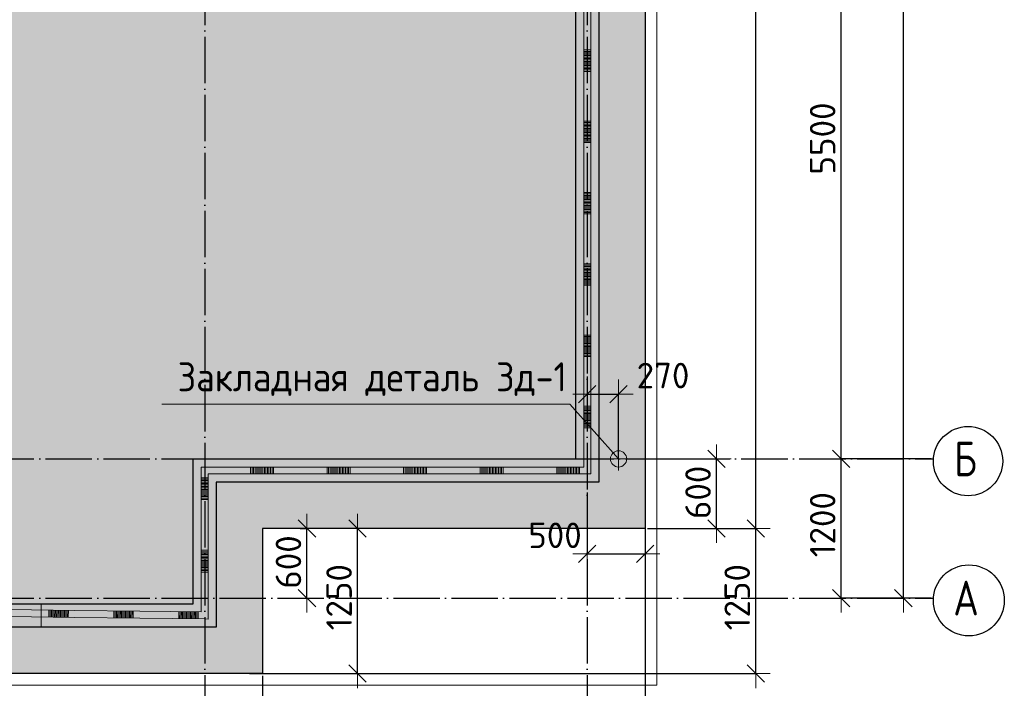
# Model space of a CAD drawing. Header units: millimetres. Extents: x 13527 to 139154, y -122592 to 61893.
# Tile 48 of 130: x 62484 to 70977, y -777 to 4985. Entities that reach past the tile are written whole.
import ezdxf

# ---------------------------------------------------------------- set-up
doc = ezdxf.new("R2010")
doc.units = ezdxf.units.MM
doc.header["$PDMODE"] = 65
for name, pattern in [('______11', [500, 400, -50, 0, -50]), ('______2', [270, 200, -70]), ('______5', [1100, 800, -100, 100, -100])]:
    doc.linetypes.add(name, pattern=pattern)
for name, color, linetype, lineweight in [('Standard', 7, 'Continuous', 25), ('Закладная деталь_ общее', 7, 'Continuous', 25), ('Размерная линия_ общее', 7, 'Continuous', 13), ('Стена_ общее', 7, 'Continuous', 35), ('Фундамент (1)', 7, 'Continuous', 35), ('Фундамент_ общее', 7, 'Continuous', 35)]:
    doc.layers.add(name, color=color, linetype=linetype, lineweight=lineweight)
doc.layers.add('Осевая линия_ общее', color=7, linetype='______5', lineweight=13, true_color=0xa0a0a0)
doc.styles.add('ISOCPEUR', font='isocpeur.ttf')
doc.dimstyles.new('DIMSTYLE_16', dxfattribs={"dimtxt": 220, "dimasz": 250, "dimexe": 0, "dimexo": 0, "dimgap": 110, "dimtad": 2, "dimdec": 0, "dimrnd": 1, "dimzin": 12, "dimdsep": 46, "dimtxsty": 'ISOCPEUR', "dimblk1": 'ALL_ML_STRICH', "dimblk2": 'ALL_ML_STRICH', "dimsah": 1, "dimcen": 0, "dimclrd": 7, "dimclre": 256, "dimclrt": 7, "dimadec": 0, "dimazin": 0, "dimtfac": 1, "dimtdec": 0, "dimtix": 1, "dimtmove": 2, "dimatfit": 3, "dimfxl": 0, "dimtzin": 0, "dimlwd": 0, "dimlwe": -3, "dimarcsym": 0})
doc.dimstyles.new('DIMSTYLE_3', dxfattribs={"dimtxt": 220, "dimasz": 250, "dimexe": 0, "dimexo": 0, "dimgap": 110, "dimtad": 2, "dimdec": 0, "dimrnd": 5, "dimzin": 12, "dimdsep": 46, "dimtxsty": 'ISOCPEUR', "dimblk1": 'ALL_ML_STRICH', "dimblk2": 'ALL_ML_STRICH', "dimsah": 1, "dimcen": 0, "dimclrd": 7, "dimclre": 256, "dimclrt": 7, "dimadec": 0, "dimazin": 0, "dimtfac": 1, "dimtdec": 0, "dimtix": 1, "dimtmove": 2, "dimatfit": 3, "dimfxl": 0, "dimtvp": 1.2, "dimtzin": 0, "dimlwd": 0, "dimlwe": -3, "dimarcsym": 0})
doc.dimstyles.new('DIMSTYLE_5', dxfattribs={"dimtxt": 220, "dimasz": 250, "dimexe": 0, "dimexo": 0, "dimgap": 110, "dimtad": 2, "dimdec": 0, "dimrnd": 5, "dimzin": 12, "dimdsep": 46, "dimtxsty": 'ISOCPEUR', "dimblk1": 'ALL_ML_STRICH', "dimblk2": 'ALL_ML_STRICH', "dimsah": 1, "dimcen": 0, "dimclrd": 7, "dimclre": 256, "dimclrt": 7, "dimadec": 0, "dimazin": 0, "dimtfac": 1, "dimtdec": 0, "dimtix": 1, "dimtmove": 2, "dimatfit": 3, "dimfxl": 0, "dimtzin": 0, "dimlwd": 0, "dimlwe": -3, "dimarcsym": 0})

# ---------------------------------------------------------------- blocks, each defined once
blk = doc.blocks.new('ALL_ML_STRICH')
at = {"color": 0, "linetype": 'ByBlock', "lineweight": -2}
for p, q in [((0, -0.5), (0, 0.5)), ((-1, 0), (0.5, 0)), ((-0.3, -0.3), (0.3, 0.3))]:
    blk.add_line(p, q, dxfattribs=at)
blk = doc.blocks.new('*D19')
at = {"layer": 'DEFPOINTS', "color": 7, "linetype": 'Continuous', "lineweight": 13, "transparency": 33554687}
for p in [(67880, 600), (64580, -650), (68833.2, -650)]:
    blk.add_point(p, dxfattribs=at)
at = {"layer": 'Размерная линия_ общее', "color": 253, "linetype": 'Continuous', "lineweight": -2, "true_color": 0xa0a0a0, "transparency": 33554687}
for p, q in [((67900, 600), (68833.2, 600)), ((64600, -650), (68833.2, -650))]:
    blk.add_line(p, q, dxfattribs=at)
at = {"layer": 'Размерная линия_ общее', "color": 7, "linetype": 'Continuous', "lineweight": -2, "transparency": 33554687}
blk.add_line((68833.2, -650), (68833.2, 600), dxfattribs=at)
at = {"layer": 'Размерная линия_ общее', "color": 7, "linetype": 'Continuous', "lineweight": 13, "transparency": 33554687, "xscale": 250, "yscale": 250, "zscale": 250}
for p, rotation in [((68833.2, 600), 90), ((68833.2, -650), 270)]:
    blk.add_blockref('ALL_ML_STRICH', p, dxfattribs=dict(at, rotation=rotation))
at = {"layer": 'Размерная линия_ общее', "color": 7, "linetype": 'Continuous', "lineweight": 13, "transparency": 33554687, "insert": (68673.2, 8), "char_height": 220, "width": 880, "attachment_point": 5, "rotation": 90, "style": 'ISOCPEUR'}
blk.add_mtext('\\A1;{1250}', dxfattribs=at)
blk = doc.blocks.new('*D20')
at = {"layer": 'DEFPOINTS', "color": 7, "linetype": 'Continuous', "lineweight": 13, "transparency": 33554687}
for p in [(67880, 14500), (67880, 600), (68833.2, 600)]:
    blk.add_point(p, dxfattribs=at)
at = {"layer": 'Размерная линия_ общее', "color": 253, "linetype": 'Continuous', "lineweight": -2, "true_color": 0xa0a0a0, "transparency": 33554687}
for p, q in [((67900, 14500), (68833.2, 14500)), ((67900, 600), (68833.2, 600))]:
    blk.add_line(p, q, dxfattribs=at)
at = {"layer": 'Размерная линия_ общее', "color": 7, "linetype": 'Continuous', "lineweight": -2, "transparency": 33554687}
blk.add_line((68833.2, 600), (68833.2, 14500), dxfattribs=at)
at = {"layer": 'Размерная линия_ общее', "color": 7, "linetype": 'Continuous', "lineweight": 13, "transparency": 33554687, "xscale": 250, "yscale": 250, "zscale": 250}
for p, rotation in [((68833.2, 14500), 90), ((68833.2, 600), 270)]:
    blk.add_blockref('ALL_ML_STRICH', p, dxfattribs=dict(at, rotation=rotation))
at = {"layer": 'Размерная линия_ общее', "color": 7, "linetype": 'Continuous', "lineweight": 13, "transparency": 33554687, "insert": (68673.2, 7583), "char_height": 220, "width": 1100, "attachment_point": 5, "rotation": 90, "style": 'ISOCPEUR'}
blk.add_mtext('\\A1;{13900}', dxfattribs=at)
blk = doc.blocks.new('*D23')
at = {"layer": 'DEFPOINTS', "color": 7, "linetype": 'Continuous', "lineweight": 13, "transparency": 33554687}
for p in [(67880, 1200), (67880, 600), (68495.4, 600)]:
    blk.add_point(p, dxfattribs=at)
at = {"layer": 'Размерная линия_ общее', "color": 253, "linetype": 'Continuous', "lineweight": -2, "true_color": 0xa0a0a0, "transparency": 33554687}
for p, q in [((67900, 1200), (68495.4, 1200)), ((67900, 600), (68495.4, 600))]:
    blk.add_line(p, q, dxfattribs=at)
at = {"layer": 'Размерная линия_ общее', "color": 7, "linetype": 'Continuous', "lineweight": -2, "transparency": 33554687}
blk.add_line((68495.4, 600), (68495.4, 1200), dxfattribs=at)
at = {"layer": 'Размерная линия_ общее', "color": 7, "linetype": 'Continuous', "lineweight": 13, "transparency": 33554687, "xscale": 250, "yscale": 250, "zscale": 250}
for p, rotation in [((68495.4, 1200), 90), ((68495.4, 600), 270)]:
    blk.add_blockref('ALL_ML_STRICH', p, dxfattribs=dict(at, rotation=rotation))
at = {"layer": 'Размерная линия_ общее', "color": 7, "linetype": 'Continuous', "lineweight": 13, "transparency": 33554687, "insert": (68335.4, 911), "char_height": 220, "width": 660, "attachment_point": 5, "rotation": 90, "style": 'ISOCPEUR'}
blk.add_mtext('\\A1;{600}', dxfattribs=at)
blk = doc.blocks.new('*D31')
at = {"layer": 'DEFPOINTS', "color": 7, "linetype": 'Continuous', "lineweight": 13, "transparency": 33554687}
for p in [(59660, -650), (64580, -650), (59660, -1373.8)]:
    blk.add_point(p, dxfattribs=at)
at = {"layer": 'Размерная линия_ общее', "color": 253, "linetype": 'Continuous', "lineweight": -2, "true_color": 0xa0a0a0, "transparency": 33554687}
for p, q in [((59660, -670), (59660, -1373.8)), ((64580, -670), (64580, -1373.8))]:
    blk.add_line(p, q, dxfattribs=at)
at = {"layer": 'Размерная линия_ общее', "color": 7, "linetype": 'Continuous', "lineweight": -2, "transparency": 33554687}
blk.add_line((59660, -1373.8), (64580, -1373.8), dxfattribs=at)
at = {"layer": 'Размерная линия_ общее', "color": 7, "linetype": 'Continuous', "lineweight": 13, "transparency": 33554687, "xscale": 250, "yscale": 250, "zscale": 250, "rotation": 180}
blk.add_blockref('ALL_ML_STRICH', (59660, -1373.8), dxfattribs=at)
at = {"layer": 'Размерная линия_ общее', "color": 7, "linetype": 'Continuous', "lineweight": 13, "transparency": 33554687, "xscale": 250, "yscale": 250, "zscale": 250}
blk.add_blockref('ALL_ML_STRICH', (64580, -1373.8), dxfattribs=at)
at = {"layer": 'Размерная линия_ общее', "color": 7, "linetype": 'Continuous', "lineweight": 13, "transparency": 33554687, "insert": (62120, -1213.8), "char_height": 220, "width": 880, "attachment_point": 5, "style": 'ISOCPEUR'}
blk.add_mtext('\\A1;{4920}', dxfattribs=at)
blk = doc.blocks.new('*D32')
at = {"layer": 'DEFPOINTS', "color": 7, "linetype": 'Continuous', "lineweight": 13, "transparency": 33554687}
for p in [(67880, 600), (64580, -650), (64580, -1373.8)]:
    blk.add_point(p, dxfattribs=at)
at = {"layer": 'Размерная линия_ общее', "color": 253, "linetype": 'Continuous', "lineweight": -2, "true_color": 0xa0a0a0, "transparency": 33554687}
for p, q in [((67880, 580), (67880, -1373.8)), ((64580, -670), (64580, -1373.8))]:
    blk.add_line(p, q, dxfattribs=at)
at = {"layer": 'Размерная линия_ общее', "color": 7, "linetype": 'Continuous', "lineweight": -2, "transparency": 33554687}
blk.add_line((64580, -1373.8), (67880, -1373.8), dxfattribs=at)
at = {"layer": 'Размерная линия_ общее', "color": 7, "linetype": 'Continuous', "lineweight": 13, "transparency": 33554687, "xscale": 250, "yscale": 250, "zscale": 250, "rotation": 180}
blk.add_blockref('ALL_ML_STRICH', (64580, -1373.8), dxfattribs=at)
at = {"layer": 'Размерная линия_ общее', "color": 7, "linetype": 'Continuous', "lineweight": 13, "transparency": 33554687, "xscale": 250, "yscale": 250, "zscale": 250}
blk.add_blockref('ALL_ML_STRICH', (67880, -1373.8), dxfattribs=at)
at = {"layer": 'Размерная линия_ общее', "color": 7, "linetype": 'Continuous', "lineweight": 13, "transparency": 33554687, "insert": (66241, -1213.8), "char_height": 220, "width": 880, "attachment_point": 5, "style": 'ISOCPEUR'}
blk.add_mtext('\\A1;{3300}', dxfattribs=at)
blk = doc.blocks.new('*D33')
at = {"layer": 'DEFPOINTS', "color": 7, "linetype": 'Continuous', "lineweight": 13, "transparency": 33554687}
for p in [(64882.5, 600), (64838.1, 0), (64962.4, 0)]:
    blk.add_point(p, dxfattribs=at)
at = {"layer": 'Размерная линия_ общее', "color": 253, "linetype": 'Continuous', "lineweight": -2, "true_color": 0xa0a0a0, "transparency": 33554687}
for p, q in [((64902.5, 600), (64962.4, 600)), ((64858.1, 0), (64962.4, 0))]:
    blk.add_line(p, q, dxfattribs=at)
at = {"layer": 'Размерная линия_ общее', "color": 7, "linetype": 'Continuous', "lineweight": -2, "transparency": 33554687}
blk.add_line((64962.4, 0), (64962.4, 600), dxfattribs=at)
at = {"layer": 'Размерная линия_ общее', "color": 7, "linetype": 'Continuous', "lineweight": 13, "transparency": 33554687, "xscale": 250, "yscale": 250, "zscale": 250}
for p, rotation in [((64962.4, 600), 90), ((64962.4, 0), 270)]:
    blk.add_blockref('ALL_ML_STRICH', p, dxfattribs=dict(at, rotation=rotation))
at = {"layer": 'Размерная линия_ общее', "color": 7, "linetype": 'Continuous', "lineweight": 13, "transparency": 33554687, "insert": (64802.4, 311), "char_height": 220, "width": 660, "attachment_point": 5, "rotation": 90, "style": 'ISOCPEUR'}
blk.add_mtext('\\A1;{600}', dxfattribs=at)
blk = doc.blocks.new('*D34')
at = {"layer": 'DEFPOINTS', "color": 7, "linetype": 'Continuous', "lineweight": 13, "transparency": 33554687}
for p in [(64922.5, 600), (64447.5, -650), (65399.2, -650)]:
    blk.add_point(p, dxfattribs=at)
at = {"layer": 'Размерная линия_ общее', "color": 253, "linetype": 'Continuous', "lineweight": -2, "true_color": 0xa0a0a0, "transparency": 33554687}
for p, q in [((65399.2, 600), (65399.2, 600)), ((64467.5, -650), (65399.2, -650))]:
    blk.add_line(p, q, dxfattribs=at)
at = {"layer": 'Размерная линия_ общее', "color": 7, "linetype": 'Continuous', "lineweight": -2, "transparency": 33554687}
blk.add_line((65399.2, -650), (65399.2, 600), dxfattribs=at)
at = {"layer": 'Размерная линия_ общее', "color": 7, "linetype": 'Continuous', "lineweight": 13, "transparency": 33554687, "xscale": 250, "yscale": 250, "zscale": 250}
for p, rotation in [((65399.2, 600), 90), ((65399.2, -650), 270)]:
    blk.add_blockref('ALL_ML_STRICH', p, dxfattribs=dict(at, rotation=rotation))
at = {"layer": 'Размерная линия_ общее', "color": 7, "linetype": 'Continuous', "lineweight": 13, "transparency": 33554687, "insert": (65239.2, 8), "char_height": 220, "width": 880, "attachment_point": 5, "rotation": 90, "style": 'ISOCPEUR'}
blk.add_mtext('\\A1;{1250}', dxfattribs=at)
blk = doc.blocks.new('*D546')
at = {"layer": 'DEFPOINTS', "color": 7, "linetype": 'Continuous', "lineweight": 13, "transparency": 33554687}
for p in [(70365.4, 1200), (69570, 0), (70365.4, 0)]:
    blk.add_point(p, dxfattribs=at)
at = {"layer": 'Размерная линия_ общее', "color": 253, "linetype": 'Continuous', "lineweight": -2, "true_color": 0xa0a0a0, "transparency": 33554687}
for p, q in [((70345.4, 1200), (69570, 1200)), ((70345.4, 0), (69570, 0))]:
    blk.add_line(p, q, dxfattribs=at)
at = {"layer": 'Размерная линия_ общее', "color": 7, "linetype": 'Continuous', "lineweight": -2, "transparency": 33554687}
blk.add_line((69570, 0), (69570, 1200), dxfattribs=at)
at = {"layer": 'Размерная линия_ общее', "color": 7, "linetype": 'Continuous', "lineweight": 13, "transparency": 33554687, "xscale": 250, "yscale": 250, "zscale": 250}
for p, rotation in [((69570, 1200), 90), ((69570, 0), 270)]:
    blk.add_blockref('ALL_ML_STRICH', p, dxfattribs=dict(at, rotation=rotation))
at = {"layer": 'Размерная линия_ общее', "color": 7, "linetype": 'Continuous', "lineweight": 13, "transparency": 33554687, "insert": (69410, 633), "char_height": 220, "width": 880, "attachment_point": 5, "rotation": 90, "style": 'ISOCPEUR'}
blk.add_mtext('\\A1;{1200}', dxfattribs=at)
blk = doc.blocks.new('*D547')
at = {"layer": 'DEFPOINTS', "color": 7, "linetype": 'Continuous', "lineweight": 13, "transparency": 33554687}
for p in [(70365.4, 6700), (69570, 1200), (70365.4, 1200)]:
    blk.add_point(p, dxfattribs=at)
at = {"layer": 'Размерная линия_ общее', "color": 253, "linetype": 'Continuous', "lineweight": -2, "true_color": 0xa0a0a0, "transparency": 33554687}
for p, q in [((70345.4, 6700), (69570, 6700)), ((70345.4, 1200), (69570, 1200))]:
    blk.add_line(p, q, dxfattribs=at)
at = {"layer": 'Размерная линия_ общее', "color": 7, "linetype": 'Continuous', "lineweight": -2, "transparency": 33554687}
blk.add_line((69570, 1200), (69570, 6700), dxfattribs=at)
at = {"layer": 'Размерная линия_ общее', "color": 7, "linetype": 'Continuous', "lineweight": 13, "transparency": 33554687, "xscale": 250, "yscale": 250, "zscale": 250}
for p, rotation in [((69570, 6700), 90), ((69570, 1200), 270)]:
    blk.add_blockref('ALL_ML_STRICH', p, dxfattribs=dict(at, rotation=rotation))
at = {"layer": 'Размерная линия_ общее', "color": 7, "linetype": 'Continuous', "lineweight": 13, "transparency": 33554687, "insert": (69410, 3961), "char_height": 220, "width": 880, "attachment_point": 5, "rotation": 90, "style": 'ISOCPEUR'}
blk.add_mtext('\\A1;{5500}', dxfattribs=at)
blk = doc.blocks.new('*D551')
at = {"layer": 'DEFPOINTS', "color": 7, "linetype": 'Continuous', "lineweight": 13, "transparency": 33554687}
for p in [(69980.9, 15200), (70106.2, 0), (70157.9, 0)]:
    blk.add_point(p, dxfattribs=at)
at = {"layer": 'Размерная линия_ общее', "color": 253, "linetype": 'Continuous', "lineweight": -2, "true_color": 0xa0a0a0, "transparency": 33554687}
for p, q in [((70080.9, 15200), (70106.2, 15200)), ((70106.2, 0), (70106.2, 0))]:
    blk.add_line(p, q, dxfattribs=at)
at = {"layer": 'Размерная линия_ общее', "color": 7, "linetype": 'Continuous', "lineweight": -2, "transparency": 33554687}
blk.add_line((70106.2, 0), (70106.2, 15200), dxfattribs=at)
at = {"layer": 'Размерная линия_ общее', "color": 7, "linetype": 'Continuous', "lineweight": 13, "transparency": 33554687, "xscale": 250, "yscale": 250, "zscale": 250}
for p, rotation in [((70106.2, 15200), 90), ((70106.2, 0), 270)]:
    blk.add_blockref('ALL_ML_STRICH', p, dxfattribs=dict(at, rotation=rotation))
at = {"layer": 'Размерная линия_ общее', "color": 7, "linetype": 'Continuous', "lineweight": 13, "transparency": 33554687, "insert": (69946.2, 7633), "char_height": 220, "width": 1100, "attachment_point": 5, "rotation": 90, "style": 'ISOCPEUR'}
blk.add_mtext('\\A1;{15200}', dxfattribs=at)
blk = doc.blocks.new('*D678')
at = {"layer": 'DEFPOINTS', "color": 7, "linetype": 'Continuous', "lineweight": 13, "transparency": 33554687}
for p in [(67380, 929.4), (67880, 929.4), (67380, 381)]:
    blk.add_point(p, dxfattribs=at)
at = {"layer": 'Размерная линия_ общее', "color": 253, "linetype": 'Continuous', "lineweight": -2, "true_color": 0xa0a0a0, "transparency": 33554687}
for p, q in [((67380, 909.4), (67380, 381)), ((67880, 909.4), (67880, 381))]:
    blk.add_line(p, q, dxfattribs=at)
at = {"layer": 'Размерная линия_ общее', "color": 7, "linetype": 'Continuous', "lineweight": -2, "transparency": 33554687}
blk.add_line((67380, 381), (67880, 381), dxfattribs=at)
at = {"layer": 'Размерная линия_ общее', "color": 7, "linetype": 'Continuous', "lineweight": 13, "transparency": 33554687, "xscale": 250, "yscale": 250, "zscale": 250, "rotation": 180}
blk.add_blockref('ALL_ML_STRICH', (67380, 381), dxfattribs=at)
at = {"layer": 'Размерная линия_ общее', "color": 7, "linetype": 'Continuous', "lineweight": 13, "transparency": 33554687, "xscale": 250, "yscale": 250, "zscale": 250}
blk.add_blockref('ALL_ML_STRICH', (67880, 381), dxfattribs=at)
at = {"layer": 'Размерная линия_ общее', "color": 7, "linetype": 'Continuous', "lineweight": 13, "transparency": 33554687, "insert": (67101.2, 541.1), "char_height": 220, "width": 660, "attachment_point": 5, "style": 'ISOCPEUR'}
blk.add_mtext('\\A1;{500}', dxfattribs=at)
blk = doc.blocks.new('ЭЛЕМЕНТ_УЗОРА_2')
at = {"layer": 'Standard', "color": 7, "linetype": 'Continuous', "lineweight": 13, "transparency": 33554687}
for p, q in [((67350, 5400), (67350, 4785.7)), ((67410, 4785.7), (67410, 5400)), ((67350, 4785.7), (67350, 4171.4)), ((67410, 4171.4), (67410, 4785.7)), ((67410, 4724.3), (67350, 4724.3)), ((67410, 4712), (67350, 4712)), ((67410, 4699.7), (67350, 4699.7)), ((67410, 4687.4), (67350, 4687.4)), ((67410, 4675.1), (67350, 4675.1)), ((67410, 4662.9), (67350, 4662.9)), ((67410, 4650.6), (67350, 4650.6)), ((67410, 4638.3), (67350, 4638.3)), ((67410, 4626), (67350, 4626)), ((67410, 4613.7), (67350, 4613.7)), ((67410, 4601.4), (67350, 4601.4)), ((67410, 4589.1), (67350, 4589.1)), ((67410, 4576.9), (67350, 4576.9)), ((67410, 4564.6), (67350, 4564.6)), ((67410, 4552.3), (67350, 4552.3)), ((67410, 4540), (67350, 4540)), ((67350, 4171.4), (67350, 3557.1)), ((67410, 3557.1), (67410, 4171.4)), ((67410, 4110), (67350, 4110)), ((67410, 4097.7), (67350, 4097.7)), ((67410, 4085.4), (67350, 4085.4)), ((67410, 4073.1), (67350, 4073.1)), ((67410, 4060.9), (67350, 4060.9)), ((67410, 4048.6), (67350, 4048.6)), ((67410, 4036.3), (67350, 4036.3)), ((67410, 4024), (67350, 4024)), ((67410, 4011.7), (67350, 4011.7)), ((67410, 3999.4), (67350, 3999.4)), ((67410, 3987.1), (67350, 3987.1)), ((67410, 3974.9), (67350, 3974.9)), ((67410, 3962.6), (67350, 3962.6)), ((67410, 3950.3), (67350, 3950.3)), ((67410, 3938), (67350, 3938)), ((67410, 3925.7), (67350, 3925.7)), ((67350, 3557.1), (67350, 2942.9)), ((67410, 3495.7), (67350, 3495.7)), ((67410, 3483.4), (67350, 3483.4)), ((67410, 2942.9), (67410, 3557.1)), ((67410, 3471.1), (67350, 3471.1)), ((67410, 3458.9), (67350, 3458.9)), ((67410, 3446.6), (67350, 3446.6)), ((67410, 3434.3), (67350, 3434.3)), ((67410, 3422), (67350, 3422)), ((67410, 3409.7), (67350, 3409.7)), ((67410, 3397.4), (67350, 3397.4)), ((67410, 3385.1), (67350, 3385.1)), ((67410, 3372.9), (67350, 3372.9)), ((67410, 3360.6), (67350, 3360.6)), ((67410, 3348.3), (67350, 3348.3)), ((67410, 3336), (67350, 3336)), ((67410, 3323.7), (67350, 3323.7)), ((67410, 3311.4), (67350, 3311.4)), ((67350, 2942.9), (67350, 2328.6)), ((67410, 2328.6), (67410, 2942.9)), ((67410, 2881.4), (67350, 2881.4)), ((67410, 2869.1), (67350, 2869.1)), ((67410, 2856.9), (67350, 2856.9)), ((67410, 2844.6), (67350, 2844.6)), ((67410, 2832.3), (67350, 2832.3)), ((67410, 2820), (67350, 2820)), ((67410, 2807.7), (67350, 2807.7)), ((67410, 2795.4), (67350, 2795.4)), ((67410, 2783.1), (67350, 2783.1)), ((67410, 2770.9), (67350, 2770.9)), ((67410, 2758.6), (67350, 2758.6)), ((67410, 2746.3), (67350, 2746.3)), ((67410, 2734), (67350, 2734)), ((67410, 2721.7), (67350, 2721.7)), ((67410, 2709.4), (67350, 2709.4)), ((67410, 2697.1), (67350, 2697.1)), ((67350, 2328.6), (67350, 1714.3)), ((67410, 1714.3), (67410, 2328.6)), ((67410, 2267.1), (67350, 2267.1)), ((67410, 2254.9), (67350, 2254.9)), ((67410, 2242.6), (67350, 2242.6)), ((67410, 2230.3), (67350, 2230.3)), ((67410, 2218), (67350, 2218)), ((67410, 2205.7), (67350, 2205.7)), ((67410, 2193.4), (67350, 2193.4)), ((67410, 2181.1), (67350, 2181.1)), ((67410, 2168.9), (67350, 2168.9)), ((67410, 2156.6), (67350, 2156.6)), ((67410, 2144.3), (67350, 2144.3)), ((67410, 2132), (67350, 2132)), ((67410, 2119.7), (67350, 2119.7)), ((67410, 2107.4), (67350, 2107.4)), ((67410, 2095.1), (67350, 2095.1)), ((67410, 2082.9), (67350, 2082.9)), ((67350, 1714.3), (67350, 1130)), ((67410, 1100), (67410, 1714.3)), ((67410, 1652.9), (67350, 1652.9)), ((67410, 1640.6), (67350, 1640.6)), ((67410, 1628.3), (67350, 1628.3)), ((67410, 1616), (67350, 1616)), ((67410, 1603.7), (67350, 1603.7)), ((67410, 1591.4), (67350, 1591.4)), ((67410, 1579.1), (67350, 1579.1)), ((67410, 1566.9), (67350, 1566.9)), ((67410, 1554.6), (67350, 1554.6)), ((67410, 1542.3), (67350, 1542.3)), ((67410, 1530), (67350, 1530)), ((67410, 1517.7), (67350, 1517.7)), ((67410, 1505.4), (67350, 1505.4)), ((67410, 1493.1), (67350, 1493.1)), ((67410, 1480.9), (67350, 1480.9)), ((67410, 1468.6), (67350, 1468.6)), ((64080, 1130), (64050, 1130)), ((64050, 1130), (64050, 1100)), ((64740, 1130), (64080, 1130)), ((64476, 1070), (64476, 1130)), ((64489.2, 1070), (64489.2, 1130)), ((64502.4, 1070), (64502.4, 1130)), ((64515.6, 1070), (64515.6, 1130)), ((64528.8, 1070), (64528.8, 1130)), ((64542, 1070), (64542, 1130)), ((64555.2, 1070), (64555.2, 1130)), ((64568.4, 1070), (64568.4, 1130)), ((64581.6, 1070), (64581.6, 1130)), ((64594.8, 1070), (64594.8, 1130)), ((64608, 1070), (64608, 1130)), ((64621.2, 1070), (64621.2, 1130)), ((64634.4, 1070), (64634.4, 1130)), ((64647.6, 1070), (64647.6, 1130)), ((64660.8, 1070), (64660.8, 1130)), ((64674, 1070), (64674, 1130)), ((65400, 1130), (64740, 1130)), ((65136, 1070), (65136, 1130)), ((65149.2, 1070), (65149.2, 1130)), ((65162.4, 1070), (65162.4, 1130)), ((65175.6, 1070), (65175.6, 1130)), ((65188.8, 1070), (65188.8, 1130)), ((65202, 1070), (65202, 1130)), ((65215.2, 1070), (65215.2, 1130)), ((65228.4, 1070), (65228.4, 1130)), ((65241.6, 1070), (65241.6, 1130)), ((65254.8, 1070), (65254.8, 1130)), ((65268, 1070), (65268, 1130)), ((65281.2, 1070), (65281.2, 1130)), ((65294.4, 1070), (65294.4, 1130)), ((65307.6, 1070), (65307.6, 1130)), ((65320.8, 1070), (65320.8, 1130)), ((65334, 1070), (65334, 1130)), ((66060, 1130), (65400, 1130)), ((65796, 1070), (65796, 1130)), ((65809.2, 1070), (65809.2, 1130)), ((65822.4, 1070), (65822.4, 1130)), ((65835.6, 1070), (65835.6, 1130)), ((65848.8, 1070), (65848.8, 1130)), ((65862, 1070), (65862, 1130)), ((65875.2, 1070), (65875.2, 1130)), ((65888.4, 1070), (65888.4, 1130)), ((65901.6, 1070), (65901.6, 1130)), ((65914.8, 1070), (65914.8, 1130)), ((65928, 1070), (65928, 1130)), ((65941.2, 1070), (65941.2, 1130)), ((65954.4, 1070), (65954.4, 1130)), ((65967.6, 1070), (65967.6, 1130)), ((65980.8, 1070), (65980.8, 1130)), ((65994, 1070), (65994, 1130)), ((66720, 1130), (66060, 1130)), ((66456, 1070), (66456, 1130)), ((66469.2, 1070), (66469.2, 1130)), ((66482.4, 1070), (66482.4, 1130)), ((66495.6, 1070), (66495.6, 1130)), ((66508.8, 1070), (66508.8, 1130)), ((66522, 1070), (66522, 1130)), ((66535.2, 1070), (66535.2, 1130)), ((66548.4, 1070), (66548.4, 1130)), ((66561.6, 1070), (66561.6, 1130)), ((66574.8, 1070), (66574.8, 1130)), ((66588, 1070), (66588, 1130)), ((66601.2, 1070), (66601.2, 1130)), ((66614.4, 1070), (66614.4, 1130)), ((66627.6, 1070), (66627.6, 1130)), ((66640.8, 1070), (66640.8, 1130)), ((66654, 1070), (66654, 1130)), ((67350, 1130), (66720, 1130)), ((67116, 1070), (67116, 1130)), ((67129.2, 1070), (67129.2, 1130)), ((67142.4, 1070), (67142.4, 1130)), ((67155.6, 1070), (67155.6, 1130)), ((67168.8, 1070), (67168.8, 1130)), ((67182, 1070), (67182, 1130)), ((67195.2, 1070), (67195.2, 1130)), ((67208.4, 1070), (67208.4, 1130)), ((67221.6, 1070), (67221.6, 1130)), ((67234.8, 1070), (67234.8, 1130)), ((67248, 1070), (67248, 1130)), ((67261.2, 1070), (67261.2, 1130)), ((67274.4, 1070), (67274.4, 1130)), ((67287.6, 1070), (67287.6, 1130)), ((67300.8, 1070), (67300.8, 1130)), ((67314, 1070), (67314, 1130)), ((64050, 1100), (64050, 475)), ((64110, 1037.5), (64050, 1037.5)), ((64110, 1025), (64050, 1025)), ((64110, 1070), (64740, 1070)), ((64110, 475), (64110, 1070)), ((64740, 1070), (65400, 1070)), ((65400, 1070), (66060, 1070)), ((66060, 1070), (66720, 1070)), ((66720, 1070), (67380, 1070)), ((67380, 1070), (67410, 1070)), ((67410, 1070), (67410, 1100)), ((64110, 1012.5), (64050, 1012.5)), ((64110, 1000), (64050, 1000)), ((64110, 987.5), (64050, 987.5)), ((64110, 975), (64050, 975)), ((64110, 962.5), (64050, 962.5)), ((64110, 950), (64050, 950)), ((64110, 937.5), (64050, 937.5)), ((64110, 925), (64050, 925)), ((64110, 912.5), (64050, 912.5)), ((64110, 900), (64050, 900)), ((64110, 887.5), (64050, 887.5)), ((64110, 875), (64050, 875)), ((64110, 862.5), (64050, 862.5)), ((64110, 850), (64050, 850)), ((64050, 475), (64050, -119.6)), ((64110, -150), (64110, 475)), ((64110, 412.5), (64050, 412.5)), ((64110, 400), (64050, 400)), ((64110, 387.5), (64050, 387.5)), ((64110, 375), (64050, 375)), ((64110, 362.5), (64050, 362.5)), ((64110, 350), (64050, 350)), ((64110, 337.5), (64050, 337.5)), ((64110, 325), (64050, 325)), ((64110, 312.5), (64050, 312.5)), ((64110, 300), (64050, 300)), ((64110, 287.5), (64050, 287.5)), ((64110, 275), (64050, 275)), ((64110, 262.5), (64050, 262.5)), ((64110, 250), (64050, 250)), ((64110, 237.5), (64050, 237.5)), ((64110, 225), (64050, 225)), ((62399.6, -158.6), (62959.6, -165.7)), ((62960.4, -105.7), (62400.4, -98.6)), ((62735.6, -162.9), (62736.4, -102.9)), ((62746.8, -163), (62747.6, -103)), ((62758, -163.1), (62758.8, -103.1)), ((62769.2, -163.3), (62770, -103.3)), ((62780.4, -163.4), (62781.2, -103.4)), ((62791.6, -163.6), (62792.4, -103.6)), ((62802.8, -163.7), (62803.6, -103.7)), ((62814, -163.9), (62814.8, -103.9)), ((62825.2, -164), (62826, -104)), ((62836.4, -164.1), (62837.2, -104.1)), ((62847.6, -164.3), (62848.4, -104.3)), ((62858.8, -164.4), (62859.6, -104.4)), ((62870, -164.6), (62870.8, -104.6)), ((62881.2, -164.7), (62882, -104.7)), ((62892.4, -164.9), (62893.2, -104.9)), ((62903.6, -165), (62904.4, -105)), ((62959.6, -165.7), (63519.6, -172.9)), ((63520.4, -112.9), (62960.4, -105.7)), ((63295.6, -170), (63296.4, -110)), ((63306.8, -170.1), (63307.6, -110.1)), ((63318, -170.3), (63318.8, -110.3)), ((63329.2, -170.4), (63330, -110.4)), ((63340.4, -170.6), (63341.2, -110.6)), ((63351.6, -170.7), (63352.4, -110.7)), ((63362.8, -170.9), (63363.6, -110.9)), ((63374, -171), (63374.8, -111)), ((63385.2, -171.1), (63386, -111.1)), ((63396.4, -171.3), (63397.2, -111.3)), ((63407.6, -171.4), (63408.4, -111.4)), ((63418.8, -171.6), (63419.6, -111.6)), ((63430, -171.7), (63430.8, -111.7)), ((63441.2, -171.9), (63442, -111.9)), ((63452.4, -172), (63453.2, -112)), ((63463.6, -172.1), (63464.4, -112.1)), ((64050, -119.6), (63520.4, -112.9)), ((63855.6, -177.1), (63856.4, -117.1)), ((63866.8, -177.3), (63867.6, -117.3)), ((63878, -177.4), (63878.8, -117.4)), ((63889.2, -177.6), (63890, -117.6)), ((63900.4, -177.7), (63901.2, -117.7)), ((63911.6, -177.9), (63912.4, -117.9)), ((63922.8, -178), (63923.6, -118)), ((63934, -178.1), (63934.8, -118.1)), ((63945.2, -178.3), (63946, -118.3)), ((63956.4, -178.4), (63957.2, -118.4)), ((63967.6, -178.6), (63968.4, -118.6)), ((63978.8, -178.7), (63979.6, -118.7)), ((63990, -178.9), (63990.8, -118.9)), ((64001.2, -179), (64002, -119)), ((64012.4, -179.1), (64013.2, -119.1)), ((64023.6, -179.3), (64024.4, -119.3)), ((64110, -180.4), (64110, -150)), ((63519.6, -172.9), (64079.6, -180)), ((64079.6, -180), (64110, -180.4))]:
    blk.add_line(p, q, dxfattribs=at)
for points in [[(67350, 4970), (67350, 4969.8), (67350, 4970)], [(67350, 4355.7), (67350, 4355.6), (67350, 4355.7)], [(67350, 3741.4), (67350, 3741.3), (67350, 3741.4)], [(67350, 3127.1), (67350, 3127), (67350, 3127.1)], [(67350, 2512.9), (67350, 2512.7), (67350, 2512.9)], [(67350, 1898.6), (67350, 1898.4), (67350, 1898.6)], [(67350, 1284.3), (67350, 1284.1), (67350, 1284.3)], [(64278, 1130), (64277.8, 1130), (64278, 1130)], [(64938, 1130), (64937.8, 1130), (64938, 1130)], [(65598, 1130), (65597.8, 1130), (65598, 1130)], [(66258, 1130), (66257.8, 1130), (66258, 1130)], [(66918, 1130), (66917.8, 1130), (66918, 1130)], [(64050, 662.5), (64050, 662.3), (64050, 662.5)], [(64050, 37.5), (64050, 37.3), (64050, 37.5)], [(62568.4, -100.7), (62568.2, -100.7), (62568.4, -100.7)], [(63128.4, -107.9), (63128.2, -107.9), (63128.4, -107.9)], [(63688.4, -115), (63688.2, -115), (63688.4, -115)]]:
    blk.add_lwpolyline(points, dxfattribs=at)
blk = doc.blocks.new('*D749')
at = {"layer": 'DEFPOINTS', "color": 7, "linetype": 'Continuous', "lineweight": 13, "transparency": 33554687}
for p in [(67380, 1891.2), (67380, 1758), (67650, 1200)]:
    blk.add_point(p, dxfattribs=at)
at = {"layer": 'Размерная линия_ общее', "color": 253, "linetype": 'Continuous', "lineweight": -2, "true_color": 0xa0a0a0, "transparency": 33554687}
for p, q in [((67380, 1911.2), (67380, 1758)), ((67650, 1220), (67650, 1758))]:
    blk.add_line(p, q, dxfattribs=at)
at = {"layer": 'Размерная линия_ общее', "color": 7, "linetype": 'Continuous', "lineweight": -2, "transparency": 33554687}
blk.add_line((67380, 1758), (67650, 1758), dxfattribs=at)
at = {"layer": 'Размерная линия_ общее', "color": 7, "linetype": 'Continuous', "lineweight": 13, "transparency": 33554687, "xscale": 250, "yscale": 250, "zscale": 250, "rotation": 180}
blk.add_blockref('ALL_ML_STRICH', (67380, 1758), dxfattribs=at)
at = {"layer": 'Размерная линия_ общее', "color": 7, "linetype": 'Continuous', "lineweight": 13, "transparency": 33554687, "xscale": 250, "yscale": 250, "zscale": 250}
blk.add_blockref('ALL_ML_STRICH', (67650, 1758), dxfattribs=at)
at = {"layer": 'Размерная линия_ общее', "color": 7, "linetype": 'Continuous', "lineweight": 13, "transparency": 33554687, "insert": (68033.3, 1918.2), "char_height": 220, "width": 660, "attachment_point": 5, "style": 'ISOCPEUR'}
blk.add_mtext('\\A1;{270}', dxfattribs=at)

msp = doc.modelspace()

# ---------------------------------------------------------------- hatches: boundary and pattern name
at = {"layer": 'Фундамент (1)', "linetype": 'Continuous', "lineweight": 25, "true_color": 0xe1e1e1, "transparency": 33554687}
h = msp.add_hatch(color=254, dxfattribs=at)
h.paths.add_polyline_path([(52430, 16340), (52430, 14500), (40250, 14500), (40250, 16340), (31390, 16340), (31390, 14500), (25200, 14500), (25200, 600), (28100, 600), (28100, -650), (33020, -650), (33020, 600), (38620, 600), (38620, -650), (43540, -650), (43540, 600), (49140, 600), (49140, -650), (54060, -650), (54060, 600), (59660, 600), (59660, -650), (64580, -650), (64580, 600), (67880, 600), (67880, 14500), (61290, 14500), (61290, 16340)])
h.paths.add_polyline_path([(56860, 6900), (56860, 7500), (57460, 7500), (57460, 6900)], flags=16)
h.paths.add_polyline_path([(36420, 7500), (36420, 6900), (35820, 6900), (35820, 7500)], flags=16)
h.paths.add_polyline_path([(32290, 14810), (32290, 15410), (32890, 15410), (32890, 14810)], flags=16)

# ---------------------------------------------------------------- linework, layer by layer
at = {"layer": 'Standard', "color": 7, "linetype": 'Continuous', "lineweight": 13, "transparency": 33554687}
for points in [[(25100, -750), (67980, -750), (67980, 18500), (25100, 18500), (25100, -750)], [(67650, 1200), (67229.2, 1670.8), (63709.2, 1670.8)]]:
    msp.add_lwpolyline(points, dxfattribs=at)
at = {"layer": 'Закладная деталь_ общее', "color": 7, "linetype": 'Continuous', "lineweight": 13, "transparency": 33554687}
for p, q in [((67650, 1100), (67650, 1300)), ((67550, 1200), (67750, 1200))]:
    msp.add_line(p, q, dxfattribs=at)
msp.add_circle((67650, 1200), 70, dxfattribs=at)
at = {"layer": 'Осевая линия_ общее', "color": 253, "linetype": '______11', "lineweight": -3, "true_color": 0xa0a0a0, "transparency": 33554687}
for p, q in [((64080, 16340), (64080, -2947.9)), ((67380, 16340), (67380, -2947.9)), ((25200, 1200), (70365.4, 1200)), ((25200, 0), (70365.4, 0))]:
    msp.add_line(p, q, dxfattribs=at)
at = {"layer": 'Осевая линия_ общее', "color": 7, "linetype": 'Continuous', "lineweight": -3, "transparency": 33554687}
for centre, radius in [((70664.1, 1180.5), 298.8), ((70671.2, -19.5), 305.8)]:
    msp.add_circle(centre, radius, dxfattribs=at)
at = {"layer": 'Стена_ общее', "color": 7, "linetype": 'Continuous', "lineweight": 25, "transparency": 33554687}
for p, q in [((67480, 14100), (67480, 1000)), ((67480, 14100), (67480, 1000)), ((67280, 1200), (67280, 13900)), ((67280, 1200), (67280, 13900)), ((63980, -50), (63980, 1200)), ((63980, 1200), (64180, 1200)), ((63980, -50), (63980, 1200)), ((63980, 1200), (64180, 1200)), ((64180, 1200), (67280, 1200)), ((64180, 1200), (67280, 1200)), ((67280, 1000), (64180, 1000)), ((64180, 1000), (64180, -50)), ((67280, 1000), (64180, 1000)), ((64180, 1000), (64180, -50)), ((67480, 1000), (67280, 1000)), ((67480, 1000), (67280, 1000)), ((60260, -50), (63980, -50)), ((60260, -50), (63980, -50)), ((64180, -50), (64180, -250)), ((64180, -50), (64180, -250)), ((64180, -250), (60260, -250)), ((64180, -250), (60260, -250))]:
    msp.add_line(p, q, dxfattribs=at)
at = {"layer": 'Стена_ общее', "color": 253, "linetype": '______2', "lineweight": 18, "true_color": 0xababab, "transparency": 33554687}
msp.add_line((62670, -250), (62670, -50), dxfattribs=at)
msp.add_line((62670, -250), (62670, -50), dxfattribs=at)
at = {"layer": 'Фундамент_ общее', "color": 7, "lineweight": 25, "transparency": 33554687}
for p, q in [((67880, 14500), (67880, 600)), ((64580, 600), (64580, -650)), ((67880, 600), (64580, 600)), ((64580, -650), (59660, -650))]:
    msp.add_line(p, q, dxfattribs=at)
at = {"layer": 'Фундамент_ общее', "color": 7, "linetype": 'Continuous', "lineweight": 25, "transparency": 33554687}
for p, q in [((67880, 14500), (67880, 600)), ((64580, 600), (64580, -650)), ((67880, 600), (64580, 600)), ((64580, -650), (59660, -650))]:
    msp.add_line(p, q, dxfattribs=at)

# ---------------------------------------------------------------- block references
at = {"layer": 'Standard', "color": 7, "linetype": 'Continuous', "lineweight": 13, "transparency": 33554687}
msp.add_blockref('ЭЛЕМЕНТ_УЗОРА_2', (0, 0), dxfattribs=at)

# ---------------------------------------------------------------- texts
at = {"layer": 'Standard', "color": 7, "linetype": 'Continuous', "lineweight": 13, "transparency": 33554687, "insert": (65524.6, 1887.5), "char_height": 250, "width": 3519.776, "attachment_point": 5, "style": 'ISOCPEUR'}
msp.add_mtext('\\A1;{\\fISOCPEUR|i0|b0;\\H250.000000;\\W0.909091;\\C7;Закладная деталь Зд-1}\\P', dxfattribs=at)
at = {"layer": 'Осевая линия_ общее', "color": 7, "linetype": 'Continuous', "lineweight": -3, "transparency": 33554687, "char_height": 300, "attachment_point": 7, "style": 'ISOCPEUR'}
for s, insert, width in [('\\W0.80;Б', (70544.1, 1050), 359.833), ('\\W0.82;А', (70536.2, -150), 392.646)]:
    msp.add_mtext(s, dxfattribs=dict(at, insert=insert, width=width))

# ---------------------------------------------------------------- dimensions: what is measured, and where the dimension line sits
at = {"layer": 'Размерная линия_ общее', "color": 7, "linetype": 'Continuous', "lineweight": 13, "transparency": 33554687}
for base, p1, p2, dimstyle, picture, middle in [((70106.2, 15200), (70106.2, 0), (70080.9, 15200), 'DIMSTYLE_16', '*D551', (69946.2, 7633)), ((68833.2, 14500), (67900, 600), (67900, 14500), 'DIMSTYLE_5', '*D20', (68673.2, 7583)), ((69570, 6700), (70345.4, 1200), (70345.4, 6700), 'DIMSTYLE_5', '*D547', (69410, 3961)), ((68495.4, 1200), (67900, 600), (67900, 1200), 'DIMSTYLE_3', '*D23', (68335.4, 911)), ((69570, 1200), (70345.4, 0), (70345.4, 1200), 'DIMSTYLE_5', '*D546', (69410, 633)), ((65399.2, 600), (64467.5, -650), (65399.2, 600), 'DIMSTYLE_5', '*D34', (65239.2, 8)), ((68833.2, 600), (64600, -650), (67900, 600), 'DIMSTYLE_5', '*D19', (68673.2, 8)), ((64962.4, 600), (64858.1, 0), (64902.5, 600), 'DIMSTYLE_3', '*D33', (64802.4, 311))]:
    dim = msp.add_linear_dim(base=base, p1=p1, p2=p2, angle=90, dimstyle=dimstyle, override={"dimpost": '<>', "dimclrd": 7, "dimclre": 253, "dimclrt": 7, "dimlwd": 0, "dimlwe": 65533}, dxfattribs=at)
    dim.commit()
    dim.dimension.update_dxf_attribs({"geometry": picture, "text_midpoint": middle, "dimtype": 160})
for base, p1, p2, dimstyle, picture, middle in [((67650, 1758), (67380, 1911.2), (67650, 1220), 'DIMSTYLE_3', '*D749', (68033.3, 1918.2)), ((67880, 381), (67380, 909.4), (67880, 909.4), 'DIMSTYLE_3', '*D678', (67101.2, 541.1)), ((67880, -1373.8), (64580, -670), (67880, 580), 'DIMSTYLE_5', '*D32', (66241, -1213.8)), ((64580, -1373.8), (59660, -670), (64580, -670), 'DIMSTYLE_5', '*D31', (62120, -1213.8))]:
    dim = msp.add_linear_dim(base=base, p1=p1, p2=p2, dimstyle=dimstyle, override={"dimpost": '<>', "dimclrd": 7, "dimclre": 253, "dimclrt": 7, "dimlwd": 0, "dimlwe": 65533}, dxfattribs=at)
    dim.commit()
    dim.dimension.update_dxf_attribs({"geometry": picture, "text_midpoint": middle, "dimtype": 160})

doc.saveas('drawing.dxf')
